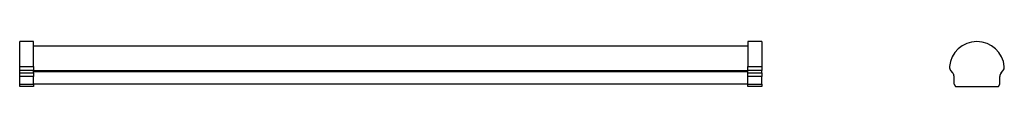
# Model space of a CAD drawing. Header units: millimetres. Extents: x 348 to 759, y 446 to 465.
import ezdxf

# ---------------------------------------------------------------- set-up
doc = ezdxf.new("R2010")
doc.units = ezdxf.units.MM

msp = doc.modelspace()

# ---------------------------------------------------------------- linework, layer by layer
at = {"color": 7, "linetype": 'Continuous', "lineweight": 25}
for p, q in [((353.5, 464.94), (347.7, 464.94)), ((347.7, 454.45), (347.7, 464.94)), ((353.5, 454.45), (353.5, 464.94)), ((657.7, 464.94), (651.9, 464.94)), ((651.9, 464.94), (651.9, 454.45)), ((657.7, 464.94), (657.7, 454.45)), ((651.9, 462.98), (353.5, 462.98)), ((347.7, 454.45), (353.5, 454.45)), ((347.7, 452.76), (347.7, 454.45)), ((353.5, 452.76), (347.7, 452.76)), ((347.7, 451.79), (347.7, 452.76)), ((353.5, 454.45), (353.5, 452.76)), ((353.5, 451.79), (353.5, 452.76)), ((651.9, 452.76), (651.9, 454.45)), ((651.9, 454.45), (657.7, 454.45)), ((657.7, 452.76), (651.9, 452.76)), ((651.9, 451.79), (651.9, 452.76)), ((657.7, 454.45), (657.7, 452.76)), ((657.7, 451.79), (657.7, 452.76)), ((737.41, 451.79), (736.59, 452.76)), ((757.6, 451.79), (758.43, 452.76)), ((347.7, 451.79), (353.5, 451.79)), ((347.7, 450.3), (347.7, 451.79)), ((353.5, 450.3), (347.7, 450.3)), ((347.7, 447.14), (347.7, 450.3)), ((353.5, 452.38), (651.9, 452.38)), ((353.5, 451.79), (353.5, 450.3)), ((353.5, 447.14), (353.5, 450.3)), ((651.9, 451.79), (657.7, 451.79)), ((651.9, 450.3), (651.9, 451.79)), ((657.7, 450.3), (651.9, 450.3)), ((651.9, 447.14), (651.9, 450.3)), ((657.7, 451.79), (657.7, 450.3)), ((657.7, 447.14), (657.7, 450.3)), ((737.96, 447.14), (737.96, 450.3)), ((757.06, 447.14), (757.06, 450.3)), ((347.7, 447.14), (353.5, 447.14)), ((347.7, 446.14), (347.7, 447.14)), ((353.5, 446.14), (347.7, 446.14)), ((353.5, 447.14), (353.5, 446.14)), ((651.9, 447.14), (353.5, 447.14)), ((651.9, 447.14), (657.7, 447.14)), ((651.9, 446.14), (651.9, 447.14)), ((657.7, 446.14), (651.9, 446.14)), ((657.7, 447.14), (657.7, 446.14)), ((737.96, 447.14), (738.53, 446.14)), ((738.53, 446.14), (756.48, 446.14)), ((756.48, 446.14), (757.06, 447.14))]:
    msp.add_line(p, q, dxfattribs=at)
at = {"color": 8, "linetype": 'Continuous', "lineweight": 25}
msp.add_line((353.5, 452.81), (651.9, 452.81), dxfattribs=at)
at = {"color": 7, "linetype": 'Continuous', "lineweight": 25}
for centre, radius, start, end in [((747.51, 453.44), 11.5, 5.0037, 174.9963), ((738.34, 454.25), 2.3, 174.9963, 220.2921), ((756.67, 454.25), 2.3, 319.7079, 5.0037), ((735.66, 450.3), 2.3, 0, 40.2921), ((759.36, 450.3), 2.3, 139.7079, 180)]:
    msp.add_arc(centre, radius, start, end, dxfattribs=at)

doc.saveas('drawing.dxf')
